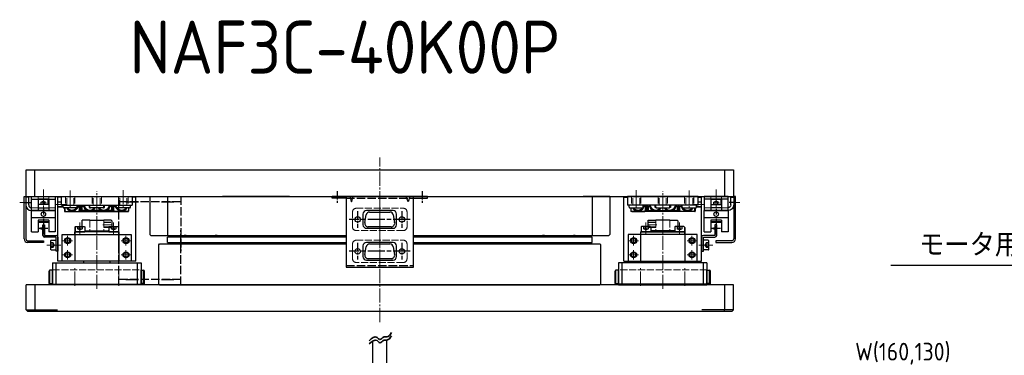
# Model space of a CAD drawing. Header units: millimetres. Extents: x 8836 to 10222, y 1969 to 2926.
# Tile 27 of 37: x 9202 to 9759, y 2736 to 2926. Entities that reach past the tile are written whole.
import ezdxf

# ---------------------------------------------------------------- set-up
doc = ezdxf.new("R2010")
doc.units = ezdxf.units.MM
doc.header["$LTSCALE"] = 0.8
for name, pattern in [('AM_ISO02W050', [7.5, 6, -1.5]), ('AM_ISO08W050', [18, 12, -1.5, 3, -1.5]), ('AM_ISO08W050x2', [9, 6, -0.75, 1.5, -0.75]), ('CENTER', [7, 4, -1, 1, -1]), ('GEN3', [6.25, 5, -1.25]), ('GEN7', [13.75, 10, -1.25, 1.25, -1.25]), ('GEN7A', [6.875, 5, -0.625, 0.625, -0.625])]:
    doc.linetypes.add(name, pattern=pattern)
doc.layers.get('0').update_dxf_attribs({"lineweight": 30})
for name, color, linetype, lineweight in [('3', 6, 'GEN3', 15), ('5', 3, 'Continuous', 15), ('6', 2, 'Continuous', 15), ('7', 4, 'GEN7', 15), ('7A', 4, 'GEN7A', 15), ('AM_0', 7, 'Continuous', 30), ('AM_3', 6, 'AM_ISO02W050', 25), ('AM_6', 2, 'Continuous', 35), ('AM_7', 4, 'AM_ISO08W050', 25)]:
    doc.layers.add(name, color=color, linetype=linetype, lineweight=lineweight)
doc.layers.add('HATCH', color=3, linetype='Continuous')
doc.styles.get("Standard").update_dxf_attribs({"font": 'ISOCP.SHX', "bigfont": 'EXTFONT.SHX'})
doc.dimstyles.new('GEN-ISO', dxfattribs={"dimtxt": 3.2, "dimasz": 2.5, "dimexe": 1, "dimexo": 0.5, "dimgap": 1, "dimtad": 1, "dimdec": 3, "dimdsep": 46, "dimtxsty": 'STANDARD', "dimblk1": 'OPEN', "dimblk2": 'OPEN', "dimsah": 1, "dimcen": 0, "dimclrd": 256, "dimclre": 256, "dimclrt": 2, "dimadec": 0, "dimazin": 0, "dimtp": 0.1, "dimtm": 0.1, "dimtfac": 0.71, "dimtdec": 3, "dimtmove": 0, "dimatfit": 3, "dimldrblk": 'OPEN', "dimfxl": 1, "dimtzin": 0, "dimarcsym": 0})
doc.dimstyles.new('GEN-ISO$3', dxfattribs={"dimtxt": 3.2, "dimasz": 2.5, "dimexe": 1, "dimexo": 0.5, "dimgap": 1, "dimtad": 1, "dimtoh": 1, "dimdec": 3, "dimdsep": 46, "dimtxsty": 'STANDARD', "dimblk1": 'OPEN', "dimblk2": 'OPEN', "dimsah": 1, "dimcen": 0, "dimclrd": 256, "dimclre": 256, "dimclrt": 2, "dimadec": 0, "dimazin": 0, "dimtp": 0.1, "dimtm": 0.1, "dimtfac": 0.71, "dimtdec": 3, "dimtofl": 0, "dimtmove": 0, "dimatfit": 0, "dimldrblk": 'OPEN', "dimfxl": 1, "dimtzin": 0, "dimarcsym": 0})

# ---------------------------------------------------------------- blocks, each defined once
blk = doc.blocks.new('*D336')
at = {"layer": '5', "lineweight": -2, "transparency": 16777216}
for p, q in [((9576.22, 2628.85), (9667.59, 2725.85)), ((9667.59, 2725.85), (9730.09, 2725.85))]:
    blk.add_line(p, q, dxfattribs=at)
at = {"layer": '5', "transparency": 16777216}
blk.add_solid([(9574.7, 2630.28), (9577.73, 2627.42), (9567.64, 2619.75)], dxfattribs=at)
at = {"layer": 'DEFPOINTS', "color": 0, "transparency": 16777216}
for p in [(9567.64, 2619.75), (9563.53, 2615.38)]:
    blk.add_point(p, dxfattribs=at)
at = {"layer": '5', "color": 2, "transparency": 16777216, "insert": (9701.34, 2736.85), "char_height": 10, "attachment_point": 5}
blk.add_mtext('W(160,130)', dxfattribs=at)
blk = doc.blocks.new('A$C13216723')
for p, q in [((0, 2.7), (0, 0)), ((5.5, 0), (0, 0)), ((5.2, 3), (0.3, 3)), ((5.5, 2.7), (5.5, 0))]:
    blk.add_line(p, q)
for centre, start, end in [((0.3, 2.7), 90, 180), ((5.2, 2.7), 0, 90)]:
    blk.add_arc(centre, 0.3, start, end)
at = {"layer": '3'}
for p, q in [((1.31, 3), (1.31, 1.7)), ((1.31, 1.7), (2.75, 0.87)), ((2.03, 3), (2.03, 1.7)), ((4.19, 1.7), (2.75, 0.87)), ((3.47, 3), (3.47, 1.7)), ((4.19, 3), (4.19, 1.7))]:
    blk.add_line(p, q, dxfattribs=at)
for centre, radius, start, end in [((1.67, 2.16), 0.588, 232.1211, 307.8789), ((2.75, 3.74), 2.17, 250.5288, 289.4712), ((3.83, 2.16), 0.588, 232.1211, 307.8789)]:
    blk.add_arc(centre, radius, start, end, dxfattribs=at)
blk = doc.blocks.new('A$C687C362B')
at = {"layer": '3'}
for p, q in [((3.7, 6.4), (0, 6.4)), ((13.4, 6.4), (9.7, 6.4)), ((3.7, 0), (3.7, 1.6)), ((9.7, 0), (9.7, 1.6))]:
    blk.add_line(p, q, dxfattribs=at)
at = {"layer": 'AM_0'}
for p, q in [((0, 0), (0, 8)), ((0, 8), (13.4, 8)), ((3.7, 1.6), (3.7, 8)), ((9.7, 6.4), (3.7, 6.4)), ((9.7, 1.6), (9.7, 8)), ((13.4, 8), (13.4, 0)), ((13.4, 1.6), (0, 1.6)), ((15, 4.8), (15, 0.5)), ((15, 0.5), (16.6, 0.5)), ((16.6, 0.5), (16.6, 4.8)), ((13.4, 0), (0, 0))]:
    blk.add_line(p, q, dxfattribs=at)
for radius in [3.2, 1.6]:
    blk.add_arc((13.4, 4.8), radius, 0, 90, dxfattribs=at)
at = {"layer": 'AM_7'}
blk.add_line((17.67, 3.5), (14.04, 3.5), dxfattribs=at)
blk = doc.blocks.new('19012803')
at = {"color": 7, "linetype": 'Continuous'}
for p, q in [((12594.48, 7110.66), (12594.48, 7122.66)), ((12594.48, 7122.66), (12598.18, 7122.66)), ((12598.18, 7116.16), (12598.18, 7122.66)), ((12607.88, 7122.66), (12604.18, 7122.66)), ((12604.18, 7116.16), (12604.18, 7122.66)), ((12607.88, 7122.66), (12607.88, 7110.66)), ((12604.18, 7117.16), (12598.18, 7117.16)), ((12604.18, 7116.86), (12598.18, 7116.86)), ((12598.18, 7116.16), (12604.18, 7116.16)), ((12594.48, 7110.66), (12607.88, 7110.66))]:
    blk.add_line(p, q, dxfattribs=at)
at = {"color": 2, "linetype": 'Continuous'}
for q in [(12598.71, 7120.66), (12601.94, 7121.13), (12601.94, 7120.2)]:
    blk.add_line((12603.66, 7120.66), q, dxfattribs=at)
at = {"color": 4, "linetype": 'CENTER'}
blk.add_line((12601.18, 7109.73), (12601.18, 7124.3), dxfattribs=at)
at = {"layer": 'AM_0'}
blk.add_line((12607.88, 7114.66), (12594.48, 7114.66), dxfattribs=at)
blk.add_circle((12601.18, 7112.66), 1.25, dxfattribs=at)

msp = doc.modelspace()

# ---------------------------------------------------------------- linework, layer by layer
for p, q in [((9205.5874, 2840.7275), (9605.5874, 2840.7275)), ((9205.5874, 2825.7275), (9205.5874, 2840.7275)), ((9210.5874, 2825.7275), (9210.5874, 2840.7275)), ((9600.5874, 2840.7275), (9600.5874, 2825.7275)), ((9605.5874, 2840.7275), (9605.5874, 2825.7275)), ((9204.4875, 2801.7275), (9204.4875, 2825.7275)), ((9204.4875, 2825.7275), (9205.4875, 2825.7275)), ((9205.4875, 2825.7275), (9205.4875, 2801.7275)), ((9205.5874, 2825.7275), (9520.5874, 2825.7275)), ((9225.5875, 2825.2275), (9223.5875, 2825.2275)), ((9223.5875, 2789.2275), (9223.5875, 2825.2275)), ((9225.5875, 2820.7275), (9225.5875, 2825.7275)), ((9225.5875, 2825.7275), (9265.5875, 2825.7275)), ((9237.4875, 2825.7275), (9253.6875, 2825.7275)), ((9265.5875, 2825.7275), (9265.5875, 2820.7275)), ((9267.5875, 2825.2275), (9265.5875, 2825.2275)), ((9267.5875, 2789.2275), (9267.5875, 2825.2275)), ((9275.5874, 2825.2275), (9276.0874, 2825.7275)), ((9275.5874, 2825.2275), (9275.5874, 2804.2275)), ((9276.0874, 2825.7275), (9535.0874, 2825.7275)), ((9285.5874, 2825.7275), (9285.5874, 2803.7275)), ((9354.5874, 2825.7275), (9316.5874, 2825.7275)), ((9432.5874, 2825.7275), (9378.5874, 2825.7275)), ((9386.5874, 2825.7275), (9386.5874, 2785.7275)), ((9388.6399, 2825.7275), (9389.5874, 2822.6414)), ((9389.5874, 2822.6414), (9390.621, 2825.7275)), ((9421.5874, 2822.6414), (9420.5538, 2825.7275)), ((9422.5348, 2825.7275), (9421.5874, 2822.6414)), ((9424.5874, 2785.7275), (9424.5874, 2825.7275)), ((9520.5874, 2825.7275), (9605.5874, 2825.7275)), ((9535.5874, 2825.7275), (9520.5874, 2825.7275)), ((9525.5874, 2825.7275), (9525.5874, 2803.7275)), ((9535.5874, 2825.2275), (9535.0874, 2825.7275)), ((9535.5874, 2825.2275), (9535.5874, 2804.2275)), ((9543.5873, 2789.2275), (9543.5873, 2825.2275)), ((9543.5873, 2825.2275), (9545.5873, 2825.2275)), ((9585.5873, 2825.7275), (9545.5873, 2825.7275)), ((9545.5873, 2825.7275), (9545.5873, 2820.7275)), ((9573.6873, 2825.7275), (9557.4873, 2825.7275)), ((9585.5873, 2820.7275), (9585.5873, 2825.7275)), ((9585.5873, 2825.2275), (9587.5873, 2825.2275)), ((9587.5873, 2789.2275), (9587.5873, 2825.2275)), ((9606.6877, 2825.7275), (9605.6877, 2825.7275)), ((9605.6877, 2825.7275), (9605.6877, 2801.7275)), ((9606.6877, 2801.7275), (9606.6877, 2825.7275)), ((9222.0875, 2817.7275), (9208.6875, 2817.7275)), ((9208.6875, 2817.7275), (9222.0875, 2817.7275)), ((9225.5875, 2820.7275), (9265.5875, 2820.7275)), ((9226.5875, 2819.6275), (9226.5875, 2820.7275)), ((9234.1875, 2819.2275), (9226.9875, 2819.2275)), ((9227.2875, 2819.2275), (9227.2875, 2817.4275)), ((9227.4875, 2817.2275), (9263.3875, 2817.2275)), ((9227.5875, 2819.2275), (9227.5875, 2817.7275)), ((9227.5875, 2817.7275), (9228.0875, 2817.2275)), ((9228.0875, 2817.2275), (9235.3875, 2817.2275)), ((9234.5875, 2819.6275), (9234.5875, 2820.7275)), ((9235.8875, 2819.8062), (9235.2538, 2820.4399)), ((9235.3875, 2817.2275), (9235.8875, 2817.7275)), ((9235.8875, 2817.7275), (9235.8875, 2819.8062)), ((9236.2875, 2817.3775), (9236.2875, 2820.7275)), ((9236.2875, 2817.3775), (9236.8875, 2817.3775)), ((9236.8875, 2817.3775), (9236.8875, 2820.7275)), ((9237.9211, 2820.4399), (9237.2875, 2819.8062)), ((9237.2875, 2817.9275), (9237.2875, 2819.8062)), ((9237.4875, 2817.7275), (9237.2875, 2817.9275)), ((9240.2412, 2817.7275), (9237.4875, 2817.7275)), ((9241.2275, 2820.7275), (9241.2275, 2819.4775)), ((9241.2275, 2819.4775), (9241.6167, 2819.4775)), ((9241.5875, 2819.6275), (9241.5875, 2820.7275)), ((9249.1875, 2819.2275), (9241.9875, 2819.2275)), ((9248.2436, 2817.7275), (9242.9313, 2817.7275)), ((9249.5583, 2819.4775), (9249.9475, 2819.4775)), ((9249.5875, 2819.6275), (9249.5875, 2820.7275)), ((9249.9475, 2819.4775), (9249.9475, 2820.7275)), ((9253.6875, 2817.7275), (9250.9338, 2817.7275)), ((9253.2538, 2820.4399), (9253.8875, 2819.8062)), ((9253.8875, 2817.9275), (9253.6875, 2817.7275)), ((9253.8875, 2819.8062), (9253.8875, 2817.9275)), ((9254.2875, 2817.3775), (9254.2875, 2820.7275)), ((9254.2875, 2817.3775), (9254.8875, 2817.3775)), ((9254.8875, 2817.3775), (9254.8875, 2820.7275)), ((9255.2875, 2819.8062), (9255.9211, 2820.4399)), ((9255.2875, 2817.7275), (9255.2875, 2819.8062)), ((9255.7875, 2817.2275), (9255.2875, 2817.7275)), ((9263.0875, 2817.2275), (9255.7875, 2817.2275)), ((9256.5875, 2819.6275), (9256.5875, 2820.7275)), ((9264.1875, 2819.2275), (9256.9875, 2819.2275)), ((9263.5875, 2817.7275), (9263.0875, 2817.2275)), ((9263.5875, 2819.2275), (9263.5875, 2817.7275)), ((9263.5875, 2819.2275), (9263.5875, 2817.4275)), ((9264.5875, 2819.6275), (9264.5875, 2820.7275)), ((9585.5873, 2820.7275), (9545.5873, 2820.7275)), ((9546.5873, 2819.6275), (9546.5873, 2820.7275)), ((9546.9873, 2819.2275), (9554.1873, 2819.2275)), ((9547.5873, 2819.2275), (9547.5873, 2817.7275)), ((9547.5873, 2819.2275), (9547.5873, 2817.4275)), ((9547.5873, 2817.7275), (9548.0873, 2817.2275)), ((9583.6873, 2817.2275), (9547.7873, 2817.2275)), ((9548.0873, 2817.2275), (9555.3873, 2817.2275)), ((9554.5873, 2819.6275), (9554.5873, 2820.7275)), ((9555.8873, 2819.8062), (9555.2536, 2820.4399)), ((9555.3873, 2817.2275), (9555.8873, 2817.7275)), ((9555.8873, 2817.7275), (9555.8873, 2819.8062)), ((9556.2873, 2817.3775), (9556.2873, 2820.7275)), ((9556.8873, 2817.3775), (9556.2873, 2817.3775)), ((9556.8873, 2817.3775), (9556.8873, 2820.7275)), ((9557.921, 2820.4399), (9557.2873, 2819.8062)), ((9557.2873, 2819.8062), (9557.2873, 2817.9275)), ((9557.2873, 2817.9275), (9557.4873, 2817.7275)), ((9557.4873, 2817.7275), (9560.241, 2817.7275)), ((9561.2273, 2819.4775), (9561.2273, 2820.7275)), ((9561.6165, 2819.4775), (9561.2273, 2819.4775)), ((9561.5873, 2819.6275), (9561.5873, 2820.7275)), ((9561.9873, 2819.2275), (9569.1873, 2819.2275)), ((9562.9312, 2817.7275), (9568.2434, 2817.7275)), ((9569.9473, 2819.4775), (9569.5581, 2819.4775)), ((9569.5873, 2819.6275), (9569.5873, 2820.7275)), ((9569.9473, 2820.7275), (9569.9473, 2819.4775)), ((9570.9336, 2817.7275), (9573.6873, 2817.7275)), ((9573.2536, 2820.4399), (9573.8873, 2819.8062)), ((9573.6873, 2817.7275), (9573.8873, 2817.9275)), ((9573.8873, 2817.9275), (9573.8873, 2819.8062)), ((9574.2873, 2817.3775), (9574.2873, 2820.7275)), ((9574.8873, 2817.3775), (9574.2873, 2817.3775)), ((9574.8873, 2817.3775), (9574.8873, 2820.7275)), ((9575.2873, 2819.8062), (9575.921, 2820.4399)), ((9575.2873, 2817.7275), (9575.2873, 2819.8062)), ((9575.7873, 2817.2275), (9575.2873, 2817.7275)), ((9583.0873, 2817.2275), (9575.7873, 2817.2275)), ((9576.5873, 2819.6275), (9576.5873, 2820.7275)), ((9576.9873, 2819.2275), (9584.1873, 2819.2275)), ((9583.5873, 2817.7275), (9583.0873, 2817.2275)), ((9583.5873, 2819.2275), (9583.5873, 2817.7275)), ((9583.8873, 2819.2275), (9583.8873, 2817.4275)), ((9584.5873, 2819.6275), (9584.5873, 2820.7275)), ((9589.0873, 2817.7275), (9602.4873, 2817.7275)), ((9602.4873, 2817.7275), (9589.0873, 2817.7275)), ((9237.0875, 2811.9275), (9237.3874, 2812.2275)), ((9237.0875, 2811.9275), (9237.0875, 2808.7275)), ((9241.5875, 2812.2275), (9237.3874, 2812.2275)), ((9241.5875, 2812.2275), (9249.5875, 2812.2275)), ((9253.7875, 2812.2275), (9249.5875, 2812.2275)), ((9254.0875, 2811.9275), (9253.7875, 2812.2275)), ((9254.0875, 2811.9275), (9254.0875, 2808.7275)), ((9397.1278, 2810.9048), (9397.893, 2815.2448)), ((9399.8626, 2816.8975), (9411.2721, 2816.8975)), ((9413.2417, 2815.2448), (9414.007, 2810.9048)), ((9557.0873, 2811.9275), (9557.3873, 2812.2275)), ((9557.0873, 2811.9275), (9557.0873, 2808.7275)), ((9557.3873, 2812.2275), (9561.5873, 2812.2275)), ((9569.5873, 2812.2275), (9561.5873, 2812.2275)), ((9569.5873, 2812.2275), (9573.7874, 2812.2275)), ((9574.0873, 2811.9275), (9573.7874, 2812.2275)), ((9574.0873, 2811.9275), (9574.0873, 2808.7275)), ((9215.0875, 2803.7275), (9215.0875, 2809.7275)), ((9215.0875, 2809.7275), (9216.0875, 2809.7275)), ((9216.0875, 2809.7275), (9216.0875, 2803.7275)), ((9233.0883, 2808.2276), (9233.0883, 2789.2275)), ((9238.8374, 2806.2275), (9239.0875, 2806.2275)), ((9239.0875, 2806.2275), (9239.0875, 2806.0275)), ((9239.0875, 2806.2275), (9252.0875, 2806.2275)), ((9239.3875, 2805.7275), (9239.0875, 2806.0275)), ((9252.0875, 2806.0275), (9251.7875, 2805.7275)), ((9252.3374, 2806.2275), (9252.0875, 2806.2275)), ((9252.0875, 2806.2275), (9252.0875, 2806.0275)), ((9412.0374, 2808.5575), (9399.0974, 2808.5575)), ((9558.8374, 2806.2275), (9559.0873, 2806.2275)), ((9559.0873, 2806.2275), (9559.0873, 2806.0275)), ((9572.0873, 2806.2275), (9559.0873, 2806.2275)), ((9559.0873, 2806.0275), (9559.3873, 2805.7275)), ((9571.7873, 2805.7275), (9572.0873, 2806.0275)), ((9572.0873, 2806.2275), (9572.0873, 2806.0275)), ((9572.3374, 2806.2275), (9572.0873, 2806.2275)), ((9578.0865, 2808.2276), (9578.0865, 2789.2275)), ((9596.0873, 2809.7275), (9595.0873, 2809.7275)), ((9595.0873, 2809.7275), (9595.0873, 2803.7275)), ((9596.0873, 2803.7275), (9596.0873, 2809.7275)), ((9206.4875, 2800.7275), (9215.4875, 2800.7275)), ((9215.4875, 2800.7275), (9215.4875, 2799.7275)), ((9216.0875, 2803.7275), (9222.5875, 2803.7275)), ((9222.5875, 2802.7275), (9216.0875, 2802.7275)), ((9222.5875, 2794.7274), (9222.5875, 2802.7275)), ((9223.5875, 2802.7275), (9223.5875, 2794.7274)), ((9226.0875, 2804.2275), (9265.0875, 2804.2275)), ((9226.0875, 2789.2275), (9226.0875, 2804.2275)), ((9258.0873, 2805.7275), (9233.0873, 2805.7275)), ((9233.0873, 2804.2275), (9233.0873, 2805.7275)), ((9233.0873, 2804.2275), (9258.0873, 2804.2275)), ((9251.7875, 2805.7275), (9239.3875, 2805.7275)), ((9258.0873, 2805.7275), (9258.0873, 2804.2275)), ((9258.0875, 2804.2275), (9258.0875, 2789.2275)), ((9265.0875, 2804.2275), (9265.0875, 2789.2275)), ((9276.0874, 2803.7275), (9275.5874, 2804.2275)), ((9276.0874, 2803.7275), (9386.5874, 2803.7275)), ((9386.5874, 2802.7655), (9285.5874, 2802.7655)), ((9285.5874, 2799.7655), (9285.5874, 2802.7655)), ((9424.5874, 2803.7275), (9535.0874, 2803.7275)), ((9525.5874, 2802.7655), (9424.5874, 2802.7655)), ((9470.5874, 2803.7275), (9470.5874, 2802.7655)), ((9525.5874, 2799.7655), (9525.5874, 2802.7655)), ((9535.5874, 2804.2275), (9535.0874, 2803.7275)), ((9585.0873, 2804.2275), (9546.0872, 2804.2275)), ((9546.0872, 2804.2275), (9546.0872, 2789.2275)), ((9553.0872, 2804.2275), (9553.0872, 2789.2275)), ((9553.0874, 2805.7275), (9578.0874, 2805.7275)), ((9553.0874, 2805.7275), (9553.0874, 2804.2275)), ((9578.0874, 2804.2275), (9553.0874, 2804.2275)), ((9559.3873, 2805.7275), (9571.7873, 2805.7275)), ((9578.0874, 2804.2275), (9578.0874, 2805.7275)), ((9585.0873, 2789.2275), (9585.0873, 2804.2275)), ((9587.5873, 2802.7275), (9587.5873, 2794.7274)), ((9595.0873, 2803.7275), (9588.5873, 2803.7275)), ((9588.5873, 2794.7274), (9588.5873, 2802.7275)), ((9588.5873, 2802.7275), (9595.0873, 2802.7275)), ((9595.6877, 2800.7275), (9595.6877, 2799.7275)), ((9604.6877, 2800.7275), (9595.6877, 2800.7275)), ((9215.4875, 2799.7275), (9206.4875, 2799.7275)), ((9223.5875, 2794.7274), (9222.5875, 2794.7274)), ((9280.5874, 2798.4655), (9281.0874, 2798.9655)), ((9280.5874, 2776.2275), (9280.5874, 2798.4655)), ((9281.0874, 2798.9655), (9386.5874, 2798.9655)), ((9285.5874, 2799.7655), (9386.5874, 2799.7655)), ((9397.1278, 2792.9048), (9397.893, 2797.2448)), ((9399.8626, 2798.8975), (9411.2721, 2798.8975)), ((9413.2417, 2797.2448), (9414.007, 2792.9048)), ((9424.5874, 2799.7655), (9525.5874, 2799.7655)), ((9424.5874, 2798.9655), (9530.0874, 2798.9655)), ((9424.5874, 2798.9655), (9470.0874, 2798.9655)), ((9470.5874, 2799.4655), (9470.0874, 2798.9655)), ((9470.5874, 2799.7655), (9470.5874, 2799.4655)), ((9530.5874, 2798.4655), (9530.0874, 2798.9655)), ((9530.5874, 2776.2275), (9530.5874, 2798.4655)), ((9587.5873, 2794.7274), (9588.5873, 2794.7274)), ((9595.6877, 2799.7275), (9604.6877, 2799.7275)), ((9267.5875, 2789.2275), (9223.5875, 2789.2275)), ((9238.0874, 2789.2275), (9238.0874, 2788.2275)), ((9253.0874, 2788.2275), (9253.0874, 2789.2275)), ((9412.0374, 2790.5575), (9399.0974, 2790.5575)), ((9543.5873, 2789.2275), (9587.5873, 2789.2275)), ((9558.0874, 2788.2275), (9558.0874, 2789.2275)), ((9573.0874, 2789.2275), (9573.0874, 2788.2275)), ((9219.0874, 2776.4775), (9219.0874, 2783.9776)), ((9220.5874, 2783.9776), (9219.0874, 2783.9776)), ((9220.5874, 2788.2275), (9220.5874, 2776.2276)), ((9220.5874, 2788.2275), (9270.5874, 2788.2275)), ((9220.5874, 2775.7276), (9220.5874, 2784.2276)), ((9222.5875, 2776.2276), (9222.5875, 2788.2275)), ((9268.5875, 2776.2276), (9268.5875, 2788.2275)), ((9270.5874, 2788.2275), (9270.5874, 2776.2276)), ((9270.5874, 2775.7276), (9270.5874, 2784.2276)), ((9270.5874, 2783.9775), (9272.0874, 2783.9775)), ((9272.0874, 2776.4775), (9272.0874, 2783.9775)), ((9386.5874, 2785.7275), (9424.5874, 2785.7275)), ((9539.0874, 2776.4775), (9539.0874, 2783.9775)), ((9540.5874, 2783.9775), (9539.0874, 2783.9775)), ((9540.5874, 2788.2275), (9540.5874, 2776.2276)), ((9590.5874, 2788.2275), (9540.5874, 2788.2275)), ((9540.5874, 2775.7276), (9540.5874, 2784.2276)), ((9542.5873, 2776.2276), (9542.5873, 2788.2275)), ((9588.5873, 2776.2276), (9588.5873, 2788.2275)), ((9590.5874, 2788.2275), (9590.5874, 2776.2276)), ((9590.5874, 2775.7276), (9590.5874, 2784.2276)), ((9590.5874, 2783.9776), (9592.0874, 2783.9776)), ((9592.0874, 2776.4775), (9592.0874, 2783.9776)), ((9218.5874, 2776.9776), (9218.5874, 2783.4776)), ((9218.5874, 2776.4776), (9218.5874, 2782.9776)), ((9219.0874, 2775.9775), (9219.0874, 2783.4776)), ((9272.0874, 2775.9775), (9272.0874, 2783.4776)), ((9272.5874, 2776.9775), (9272.5874, 2783.4775)), ((9272.5874, 2776.4776), (9272.5874, 2782.9776)), ((9538.5874, 2776.9775), (9538.5874, 2783.4775)), ((9538.5874, 2776.4776), (9538.5874, 2782.9776)), ((9539.0874, 2775.9775), (9539.0874, 2783.4776)), ((9592.0874, 2775.9775), (9592.0874, 2783.4776)), ((9592.5874, 2776.9776), (9592.5874, 2783.4776)), ((9592.5874, 2776.4776), (9592.5874, 2782.9776)), ((9517.5874, 2775.7275), (9205.5874, 2775.7275)), ((9205.5874, 2761.7275), (9205.5874, 2775.7275)), ((9210.5874, 2775.7275), (9210.5874, 2761.7275)), ((9219.0874, 2776.4775), (9220.5874, 2776.4775)), ((9219.0874, 2775.9775), (9220.5874, 2775.9775)), ((9220.5874, 2776.2276), (9270.5874, 2776.2276)), ((9220.5874, 2776.2276), (9270.5874, 2776.2276)), ((9270.5874, 2775.7276), (9220.5874, 2775.7276)), ((9268.3374, 2775.7276), (9222.8374, 2775.7276)), ((9272.0874, 2776.4775), (9270.5874, 2776.4775)), ((9270.5874, 2775.9775), (9272.0874, 2775.9775)), ((9281.0874, 2775.7275), (9280.5874, 2776.2275)), ((9523.5874, 2775.7275), (9280.5874, 2775.7275)), ((9281.0874, 2775.7275), (9530.0874, 2775.7275)), ((9605.5874, 2775.7275), (9523.5874, 2775.7275)), ((9530.5874, 2776.2275), (9530.0874, 2775.7275)), ((9539.0874, 2776.4775), (9540.5874, 2776.4775)), ((9540.5874, 2775.9775), (9539.0874, 2775.9775)), ((9590.5874, 2776.2276), (9540.5874, 2776.2276)), ((9590.5874, 2776.2276), (9540.5874, 2776.2276)), ((9540.5874, 2775.7276), (9590.5874, 2775.7276)), ((9542.8374, 2775.7276), (9588.3374, 2775.7276)), ((9592.0874, 2776.4775), (9590.5874, 2776.4775)), ((9592.0874, 2775.9775), (9590.5874, 2775.9775)), ((9600.5874, 2775.7275), (9600.5874, 2761.7275)), ((9605.5874, 2761.7275), (9605.5874, 2775.7275)), ((9205.5874, 2761.7275), (9223.4552, 2761.7275)), ((9206.5874, 2760.7275), (9205.5874, 2761.7275)), ((9210.5874, 2761.7275), (9211.0016, 2760.7275)), ((9605.5874, 2761.7275), (9587.7195, 2761.7275)), ((9600.5874, 2761.7275), (9600.1732, 2760.7275)), ((9604.5874, 2760.7275), (9605.5874, 2761.7275)), ((9604.5874, 2760.7275), (9206.5874, 2760.7275))]:
    msp.add_line(p, q)
for points in [[(9413.0874, 2817.7275), (9398.0874, 2817.7275, 0.41421356), (9396.0874, 2815.7275), (9396.0874, 2809.7275, 0.41421356), (9398.0874, 2807.7275), (9413.0874, 2807.7275, 0.41421356), (9415.0874, 2809.7275), (9415.0874, 2815.7275, 0.41421356)], [(9413.0874, 2799.7275), (9398.0874, 2799.7275, 0.41421356), (9396.0874, 2797.7275), (9396.0874, 2791.7275, 0.41421356), (9398.0874, 2789.7275), (9413.0874, 2789.7275, 0.41421356), (9415.0874, 2791.7275), (9415.0874, 2797.7275, 0.41421356)]]:
    msp.add_lwpolyline(points, format="xyb", close=True)
for centre, radius in [((9393.0874, 2812.7275), 1.55), ((9418.0874, 2812.7275), 1.55), ((9229.0875, 2800.7275), 1.7), ((9229.0875, 2800.7275), 1.25), ((9262.0876, 2800.7275), 1.7), ((9262.0875, 2800.7275), 1.25), ((9549.0872, 2800.7275), 1.7), ((9549.0873, 2800.7275), 1.25), ((9582.0873, 2800.7275), 1.7), ((9582.0873, 2800.7275), 1.25), ((9393.0874, 2794.7275), 1.55), ((9418.0874, 2794.7275), 1.55), ((9229.0875, 2792.7275), 1.7), ((9229.0875, 2792.7275), 1.25), ((9262.0876, 2792.7275), 1.7), ((9262.0875, 2792.7275), 1.25), ((9549.0872, 2792.7275), 1.7), ((9549.0873, 2792.7275), 1.25), ((9582.0873, 2792.7275), 1.7), ((9582.0873, 2792.7275), 1.25)]:
    msp.add_circle(centre, radius)
for centre, radius, start, end in [((9226.9875, 2819.6275), 0.4, 180, 270), ((9227.4875, 2817.4275), 0.2, 180, 270), ((9231.5875, 2821.2275), 3.75, 212.230953, 352.337744), ((9231.5875, 2821.2275), 3.25, 217.979872, 322.020128), ((9234.1875, 2819.6275), 0.4, 270, 0), ((9241.5875, 2821.2275), 3.75, 187.662256, 327.769047), ((9241.5875, 2821.2275), 3.25, 188.849883, 322.020128), ((9241.9875, 2819.6275), 0.4, 180, 270), ((9249.5875, 2821.2275), 3.75, 212.230953, 352.337744), ((9249.5875, 2821.2275), 3.25, 217.979872, 351.150117), ((9249.1875, 2819.6275), 0.4, 270, 0), ((9259.5875, 2821.2275), 3.75, 187.662256, 327.769047), ((9259.5875, 2821.2275), 3.25, 188.849883, 202.619865), ((9256.9875, 2819.6275), 0.4, 180, 270), ((9259.5875, 2821.2275), 3.25, 217.979872, 322.020128), ((9263.3875, 2817.4275), 0.2, 270, 0), ((9264.1875, 2819.6275), 0.4, 270, 0), ((9546.9873, 2819.6275), 0.4, 180, 270), ((9547.7873, 2817.4275), 0.2, 180, 270), ((9551.5873, 2821.2275), 3.75, 212.230953, 352.337744), ((9551.5873, 2821.2275), 3.25, 217.979872, 322.020128), ((9554.1873, 2819.6275), 0.4, 270, 0), ((9551.5873, 2821.2275), 3.25, 337.380135, 351.150117), ((9561.5873, 2821.2275), 3.75, 187.662256, 327.769047), ((9561.5873, 2821.2275), 3.25, 188.849883, 322.020128), ((9561.9873, 2819.6275), 0.4, 180, 270), ((9569.5873, 2821.2275), 3.75, 212.230953, 352.337744), ((9569.5873, 2821.2275), 3.25, 217.979872, 351.150117), ((9569.1873, 2819.6275), 0.4, 270, 0), ((9579.5873, 2821.2275), 3.75, 187.662256, 327.769047), ((9576.9873, 2819.6275), 0.4, 180, 270), ((9579.5873, 2821.2275), 3.25, 217.979872, 322.020128), ((9583.6873, 2817.4275), 0.2, 270, 0), ((9584.1873, 2819.6275), 0.4, 270, 0), ((9399.8626, 2814.8975), 2, 90, 170), ((9411.2721, 2814.8975), 2, 10, 90), ((9399.0974, 2810.5575), 2, 170, 270), ((9412.0374, 2810.5575), 2, 270, 10), ((9206.4875, 2801.7275), 2, 180, 270), ((9206.4875, 2801.7275), 1, 180, 270), ((9216.0875, 2803.7275), 1, 180, 270), ((9222.5875, 2802.7275), 1, 0, 90), ((9588.5873, 2802.7275), 1, 90, 180), ((9595.0873, 2803.7275), 1, 270, 0), ((9604.6877, 2801.7275), 2, 270, 0), ((9604.6877, 2801.7275), 1, 270, 0), ((9399.8626, 2796.8975), 2, 90, 170), ((9411.2721, 2796.8975), 2, 10, 90), ((9399.0974, 2792.5575), 2, 170, 270), ((9412.0374, 2792.5575), 2, 270, 10), ((9219.0874, 2783.4775), 0.5, 90.001776, 180), ((9272.0874, 2783.4775), 0.5, 359.999969, 89.998193), ((9539.0874, 2783.4775), 0.5, 90.001807, 180.000031), ((9592.0874, 2783.4775), 0.5, 0, 89.998224), ((9219.0874, 2776.9775), 0.5, 179.99999, 269.99822), ((9219.0874, 2776.4775), 0.5, 179.99999, 269.99822), ((9272.0874, 2776.9775), 0.5, 270.001749, 359.999979), ((9272.0874, 2776.4775), 0.5, 270.0022, 0.00001), ((9539.0874, 2776.9775), 0.5, 180.000021, 269.998251), ((9539.0874, 2776.4775), 0.5, 179.99999, 269.9978), ((9592.0874, 2776.9775), 0.5, 270.00178, 0.00001), ((9592.0874, 2776.4775), 0.5, 270.00178, 0.00001)]:
    msp.add_arc(centre, radius, start, end)
at = {"ltscale": 0.2}
for centre, radius, start, end in [((9295.5874, 2801.3465), 2.381, 36.581675, 143.418325), ((9313.0874, 2801.3465), 2.381, 36.581675, 143.418325), ((9498.0874, 2801.3465), 2.381, 36.581675, 143.418325), ((9515.5874, 2801.3465), 2.381, 36.581675, 143.418325), ((9295.5874, 2801.3465), 2.381, 221.606169, 318.393831), ((9303.0874, 2800.656), 1.1905, 228.417863, 311.582137), ((9313.0874, 2801.3465), 2.381, 221.606169, 318.393831), ((9498.0874, 2801.3465), 2.381, 221.606169, 318.393831), ((9508.0874, 2800.656), 1.1905, 228.417863, 311.582137), ((9515.5874, 2801.3465), 2.381, 221.606169, 318.393831)]:
    msp.add_arc(centre, radius, start, end, dxfattribs=at)
at = {"layer": '3'}
for p, q in [((9223.5875, 2822.7275), (9225.5875, 2822.7275)), ((9227.9375, 2825.7275), (9227.9375, 2820.7275)), ((9228.5875, 2820.7275), (9228.5875, 2825.7275)), ((9232.5875, 2820.7275), (9232.5875, 2825.7275)), ((9233.2375, 2825.7275), (9233.2375, 2820.7275)), ((9242.9375, 2825.7275), (9242.9375, 2820.7275)), ((9243.5875, 2820.7275), (9243.5875, 2825.7275)), ((9247.5875, 2820.7275), (9247.5875, 2825.7275)), ((9248.2375, 2825.7275), (9248.2375, 2820.7275)), ((9257.9375, 2825.7275), (9257.9375, 2820.7275)), ((9258.5875, 2820.7275), (9258.5875, 2825.7275)), ((9262.5875, 2820.7275), (9262.5875, 2825.7275)), ((9263.2375, 2825.7275), (9263.2375, 2820.7275)), ((9547.9373, 2825.7275), (9547.9373, 2820.7275)), ((9548.5873, 2820.7275), (9548.5873, 2825.7275)), ((9552.5873, 2820.7275), (9552.5873, 2825.7275)), ((9553.2373, 2825.7275), (9553.2373, 2820.7275)), ((9562.9373, 2825.7275), (9562.9373, 2820.7275)), ((9563.5873, 2820.7275), (9563.5873, 2825.7275)), ((9567.5873, 2820.7275), (9567.5873, 2825.7275)), ((9568.2373, 2825.7275), (9568.2373, 2820.7275)), ((9577.9373, 2825.7275), (9577.9373, 2820.7275)), ((9578.5873, 2820.7275), (9578.5873, 2825.7275)), ((9582.5873, 2820.7275), (9582.5873, 2825.7275)), ((9583.2373, 2825.7275), (9583.2373, 2820.7275)), ((9587.5873, 2822.7275), (9585.5873, 2822.7275)), ((9223.5875, 2822.421), (9225.5875, 2822.421)), ((9223.5875, 2820.034), (9226.5875, 2820.034)), ((9223.5875, 2819.7275), (9226.5875, 2819.7275)), ((9390.1874, 2808.4275), (9390.1874, 2817.0275)), ((9392.1874, 2819.0275), (9418.9874, 2819.0275)), ((9420.9874, 2817.0275), (9420.9874, 2808.4275)), ((9587.5873, 2820.034), (9584.5873, 2820.034)), ((9587.5873, 2819.7275), (9584.5873, 2819.7275)), ((9587.5873, 2822.421), (9585.5873, 2822.421)), ((9241.5874, 2812.2275), (9241.5875, 2805.7275)), ((9249.5875, 2812.2275), (9249.5875, 2805.7275)), ((9561.5873, 2812.2275), (9561.5873, 2805.7275)), ((9569.5874, 2812.2275), (9569.5873, 2805.7275)), ((9249.5875, 2811.2275), (9254.0875, 2811.2275)), ((9249.5875, 2810.957), (9254.0875, 2810.957)), ((9249.5875, 2808.498), (9254.0875, 2808.498)), ((9249.5875, 2808.2275), (9254.0875, 2808.2275)), ((9418.9874, 2806.4275), (9392.1874, 2806.4275)), ((9561.5873, 2811.2275), (9557.0873, 2811.2275)), ((9561.5873, 2810.957), (9557.0873, 2810.957)), ((9561.5873, 2808.498), (9557.0873, 2808.498)), ((9561.5873, 2808.2275), (9557.0873, 2808.2275)), ((9392.1874, 2801.0275), (9418.9874, 2801.0275)), ((9390.1874, 2790.4275), (9390.1874, 2799.0275)), ((9420.9874, 2799.0275), (9420.9874, 2790.4275)), ((9219.0874, 2783.9776), (9219.0575, 2783.9767)), ((9220.5874, 2784.2276), (9270.5874, 2784.2276)), ((9272.0874, 2783.9776), (9272.1173, 2783.9767)), ((9418.9874, 2788.4275), (9392.1874, 2788.4275)), ((9539.0874, 2783.9776), (9539.0575, 2783.9767)), ((9590.5874, 2784.2276), (9540.5874, 2784.2276)), ((9592.0874, 2783.9776), (9592.1173, 2783.9767))]:
    msp.add_line(p, q, dxfattribs=at)
for centre, start, end in [((9392.1874, 2817.0275), 90, 180), ((9418.9874, 2817.0275), 0, 90), ((9392.1874, 2808.4275), 180, 270), ((9418.9874, 2808.4275), 270, 0), ((9392.1874, 2798.9655), 90, 180), ((9418.9874, 2798.9655), 0, 90), ((9392.1874, 2790.4275), 180, 270), ((9418.9874, 2790.4275), 270, 0)]:
    msp.add_arc(centre, 2, start, end, dxfattribs=at)
at = {"layer": '6'}
for centre in [(9229.0875, 2800.7275), (9262.0875, 2800.7275), (9549.0873, 2800.7275), (9582.0873, 2800.7275), (9229.0875, 2792.7275), (9262.0875, 2792.7275), (9549.0873, 2792.7275), (9582.0873, 2792.7275)]:
    msp.add_circle(centre, 1.5, dxfattribs=at)
at = {"layer": '7'}
for p, q in [((9405.5874, 2754.7275), (9405.5874, 2847.7063)), ((9215.3875, 2829.5906), (9215.3875, 2818.9193)), ((9230.5875, 2829.1544), (9230.5875, 2818.2275)), ((9245.5875, 2773.4907), (9245.5875, 2828.767)), ((9260.5875, 2829.3336), (9260.5875, 2818.2275)), ((9550.5873, 2829.3336), (9550.5873, 2818.2275)), ((9565.5873, 2773.4907), (9565.5873, 2828.767)), ((9580.5873, 2829.1544), (9580.5873, 2818.2275)), ((9595.7873, 2829.5906), (9595.7873, 2818.9193)), ((9222.5875, 2821.2275), (9228.2875, 2821.2275)), ((9405.5874, 2803.4275), (9405.5874, 2822.0275)), ((9588.5873, 2821.2275), (9582.8873, 2821.2275)), ((9236.0874, 2810.9693), (9236.0874, 2804.6449)), ((9248.936, 2809.7275), (9254.1975, 2809.7275)), ((9255.0874, 2810.9693), (9255.0874, 2804.6249)), ((9556.0874, 2810.9693), (9556.0874, 2804.6249)), ((9562.2388, 2809.7275), (9556.9773, 2809.7275)), ((9575.0874, 2810.9693), (9575.0874, 2804.6449)), ((9231.7875, 2800.7275), (9226.3875, 2800.7275)), ((9229.0875, 2800.7275), (9227.0875, 2800.7275)), ((9229.0875, 2803.4275), (9229.0875, 2798.0275)), ((9229.0875, 2800.7275), (9229.0875, 2802.7275)), ((9229.0875, 2800.7275), (9229.0875, 2798.7275)), ((9229.0875, 2800.7275), (9231.0875, 2800.7275)), ((9259.3876, 2800.7275), (9264.7876, 2800.7275)), ((9262.0875, 2800.7275), (9260.0875, 2800.7275)), ((9262.0875, 2800.7275), (9262.0875, 2802.7275)), ((9262.0875, 2800.7275), (9262.0875, 2798.7275)), ((9262.0875, 2800.7275), (9264.0875, 2800.7275)), ((9262.0876, 2803.4275), (9262.0876, 2798.0275)), ((9405.5874, 2785.4275), (9405.5874, 2804.0275)), ((9551.7872, 2800.7275), (9546.3872, 2800.7275)), ((9549.0873, 2800.7275), (9547.0873, 2800.7275)), ((9549.0872, 2803.4275), (9549.0872, 2798.0275)), ((9549.0873, 2800.7275), (9549.0873, 2802.7275)), ((9549.0873, 2800.7275), (9549.0873, 2798.7275)), ((9549.0873, 2800.7275), (9551.0873, 2800.7275)), ((9579.3873, 2800.7275), (9584.7873, 2800.7275)), ((9582.0873, 2800.7275), (9580.0873, 2800.7275)), ((9582.0873, 2803.4275), (9582.0873, 2798.0275)), ((9582.0873, 2800.7275), (9582.0873, 2802.7275)), ((9582.0873, 2800.7275), (9582.0873, 2798.7275)), ((9582.0873, 2800.7275), (9584.0873, 2800.7275)), ((9225.2619, 2798.2274), (9216.7793, 2798.2274)), ((9229.0875, 2795.4275), (9229.0875, 2790.0275)), ((9229.0875, 2792.7275), (9229.0875, 2794.7275)), ((9262.0875, 2792.7275), (9262.0875, 2794.7275)), ((9262.0876, 2795.4275), (9262.0876, 2790.0275)), ((9549.0872, 2795.4275), (9549.0872, 2790.0275)), ((9549.0873, 2792.7275), (9549.0873, 2794.7275)), ((9582.0873, 2795.4275), (9582.0873, 2790.0275)), ((9582.0873, 2792.7275), (9582.0873, 2794.7275)), ((9585.9128, 2798.2274), (9594.3955, 2798.2274)), ((9231.7875, 2792.7275), (9226.3875, 2792.7275)), ((9229.0875, 2792.7275), (9227.0875, 2792.7275)), ((9229.0875, 2792.7275), (9231.0875, 2792.7275)), ((9229.0875, 2792.7275), (9229.0875, 2790.7275)), ((9259.3876, 2792.7275), (9264.7876, 2792.7275)), ((9262.0875, 2792.7275), (9260.0875, 2792.7275)), ((9262.0875, 2792.7275), (9262.0875, 2790.7275)), ((9262.0875, 2792.7275), (9264.0875, 2792.7275)), ((9551.7872, 2792.7275), (9546.3872, 2792.7275)), ((9549.0873, 2792.7275), (9547.0873, 2792.7275)), ((9549.0873, 2792.7275), (9551.0873, 2792.7275)), ((9549.0873, 2792.7275), (9549.0873, 2790.7275)), ((9579.3873, 2792.7275), (9584.7873, 2792.7275)), ((9582.0873, 2792.7275), (9580.0873, 2792.7275)), ((9582.0873, 2792.7275), (9582.0873, 2790.7275)), ((9582.0873, 2792.7275), (9584.0873, 2792.7275)), ((9233.0874, 2775.2276), (9233.0874, 2785.2276)), ((9258.0874, 2775.2276), (9258.0874, 2785.2276)), ((9553.0874, 2775.2276), (9553.0874, 2785.2276)), ((9578.0874, 2775.2276), (9578.0874, 2785.2276)), ((9245.5874, 2776.2276), (9245.5874, 2776.2276)), ((9565.5874, 2776.2276), (9565.5874, 2776.2276))]:
    msp.add_line(p, q, dxfattribs=at)
at = {"layer": '7A'}
for p, q in [((9201.9994, 2822.2275), (9208.0325, 2822.2275)), ((9609.1758, 2822.2275), (9603.1426, 2822.2275))]:
    msp.add_line(p, q, dxfattribs=at)
at = {"layer": 'AM_0'}
for p, q in [((9378.5874, 2824.7275), (9378.5874, 2825.7275)), ((9386.5874, 2824.7275), (9378.5874, 2824.7275)), ((9424.5874, 2824.7275), (9432.5874, 2824.7275)), ((9432.5874, 2824.7275), (9432.5874, 2825.7275))]:
    msp.add_line(p, q, dxfattribs=at)
at = {"layer": 'AM_3'}
for p, q in [((9258.0874, 2794.7275), (9258.0874, 2825.7275)), ((9258.0874, 2825.7275), (9293.0874, 2825.7275)), ((9293.0874, 2822.7275), (9258.0874, 2822.7275)), ((9262.0874, 2822.7275), (9263.5874, 2822.7275)), ((9263.5874, 2822.7275), (9267.5874, 2822.7275)), ((9267.5874, 2822.7275), (9269.0874, 2822.7275)), ((9282.0874, 2822.7275), (9283.5874, 2822.7275)), ((9282.0874, 2822.7275), (9283.5874, 2822.7275)), ((9283.5874, 2822.7275), (9287.5874, 2822.7275)), ((9283.5874, 2822.7275), (9287.5874, 2822.7275)), ((9287.5874, 2822.7275), (9289.0874, 2822.7275)), ((9287.5874, 2822.7275), (9289.0874, 2822.7275)), ((9293.0874, 2825.7275), (9293.0874, 2794.7275)), ((9386.5874, 2824.7275), (9424.5874, 2824.7275)), ((9258.0874, 2775.7275), (9258.0874, 2806.7275)), ((9293.0874, 2775.7275), (9293.0874, 2806.7275)), ((9386.5874, 2786.7275), (9424.5874, 2786.7275)), ((9293.0874, 2778.7275), (9258.0874, 2778.7275)), ((9262.0874, 2778.7275), (9263.5874, 2778.7275)), ((9263.5874, 2778.7275), (9267.5874, 2778.7275)), ((9267.5874, 2778.7275), (9269.0874, 2778.7275)), ((9282.0874, 2778.7275), (9283.5874, 2778.7275)), ((9283.5874, 2778.7275), (9287.5874, 2778.7275)), ((9287.5874, 2778.7275), (9289.0874, 2778.7275)), ((9293.0874, 2775.7275), (9258.0874, 2775.7275))]:
    msp.add_line(p, q, dxfattribs=at)
at = {"layer": 'AM_6'}
for points in [[(9399.5483, 2744.1661), (9401.1412, 2745.5942), (9403.3811, 2747.6024), (9405.901, 2743.8296), (9407.5094, 2746.8629), (9410.3905, 2745.9085), (9411.4846, 2747.6212), (9412.2397, 2748.8033)], [(9399.5483, 2742.3416), (9401.1412, 2743.7698), (9403.3811, 2745.778), (9405.901, 2742.0051), (9407.5094, 2745.0384), (9410.3905, 2744.084), (9411.4846, 2745.7968), (9412.2397, 2746.9789)]]:
    msp.add_open_spline(points, degree=3, knots=[0, 0, 0, 0, 4.93999159, 6.94658213, 9.68693643, 11.29954541, 14.8917804, 14.8917804, 14.8917804, 14.8917804], dxfattribs=at)
at = {"layer": 'AM_7', "linetype": 'AM_ISO08W050x2'}
for p, q in [((9381.5874, 2828.7275), (9381.5874, 2821.7275)), ((9429.5874, 2828.7275), (9429.5874, 2821.7275)), ((9393.0874, 2817.4275), (9393.0874, 2808.0275)), ((9418.0874, 2817.4275), (9418.0874, 2808.0275)), ((9393.0874, 2799.4275), (9393.0874, 2790.0275)), ((9418.0874, 2799.4275), (9418.0874, 2790.0275))]:
    msp.add_line(p, q, dxfattribs=at)
at = {"layer": 'AM_7'}
for p, q in [((9422.7974, 2812.7275), (9388.3774, 2812.7275)), ((9422.7974, 2794.7275), (9388.3774, 2794.7275))]:
    msp.add_line(p, q, dxfattribs=at)
at = {"layer": 'HATCH'}
for p, q in [((9409.5965, 2723.5676), (9409.5965, 2744.5462)), ((9401.5965, 2723.5676), (9401.5965, 2744.0012))]:
    msp.add_line(p, q, dxfattribs=at)

# ---------------------------------------------------------------- block references
at = {"extrusion": (0, 0, -1), "zscale": -1}
for p, rotation in [((-9212.6375, 2824.1275), 180), ((-9222.5875, 2800.9774), 270)]:
    msp.add_blockref('A$C13216723', p, dxfattribs=dict(at, rotation=rotation))
for p, rotation in [((9598.5373, 2824.1275), 180), ((9588.5873, 2800.9774), 270)]:
    msp.add_blockref('A$C13216723', p, dxfattribs=dict(rotation=rotation))
for p in [(-9238.8374, 2805.7275), (-9257.8374, 2805.7275)]:
    msp.add_blockref('A$C13216723', p, dxfattribs=at)
for p in [(9553.3374, 2805.7275), (9572.3374, 2805.7275)]:
    msp.add_blockref('A$C13216723', p)
at = {"layer": 'AM_0', "rotation": 180}
for name, p in [('A$C687C362B', (9222.0875, 2825.7275)), ('19012803', (21816.5713, 9928.3919)), ('19012803', (22196.9715, 9928.3919))]:
    msp.add_blockref(name, p, dxfattribs=at)
at = {"layer": 'AM_0', "xscale": -1, "rotation": 180}
msp.add_blockref('A$C687C362B', (9589.0877, 2825.7275), dxfattribs=at)

# ---------------------------------------------------------------- texts
at = {"layer": '5', "color": 2, "insert": (9824.8424, 2791.7278), "char_height": 13, "attachment_point": 9}
msp.add_mtext('モータ用コネクタ', dxfattribs=at)
at = {"layer": '6', "insert": (9264.1375, 2925.0637), "char_height": 30, "attachment_point": 1}
msp.add_mtext_dynamic_manual_height_columns('NAF3C-40K00P', width=369.108924, gutter_width=5, heights=[0], dxfattribs=at)

# ---------------------------------------------------------------- dimensions: what is measured, and where the dimension line sits
at = {"layer": '5'}
dim = msp.add_diameter_dim_2p(p1=(9563.5303, 2615.3839), p2=(9567.6445, 2619.7512), text='W(160,130)', dimstyle='GEN-ISO$3', override={"dimscale": 5, "dimtxt": 2, "dimexo": 1, "dimsah": 0, "dimtm": 0, "dimarcsym": 1}, dxfattribs=at)
dim.commit()
dim.dimension.update_dxf_attribs({"geometry": '*D336', "text_midpoint": (9701.3425, 2725.851), "dimtype": 163})

# ---------------------------------------------------------------- leaders
at = {"layer": '5', "annotation_type": 0, "has_hookline": 1, "hookline_direction": 1, "text_width": 117.8667}
msp.add_leader([(9888.7548, 2685.7254), (9829.8424, 2786.7278), (9817.3424, 2786.7278)], dimstyle='GEN-ISO', override={"dimscale": 5, "dimexo": 1, "dimgap": 1, "dimtad": 1, "dimtm": 0, "dimarcsym": 1}, dxfattribs=at)

doc.saveas('drawing.dxf')
